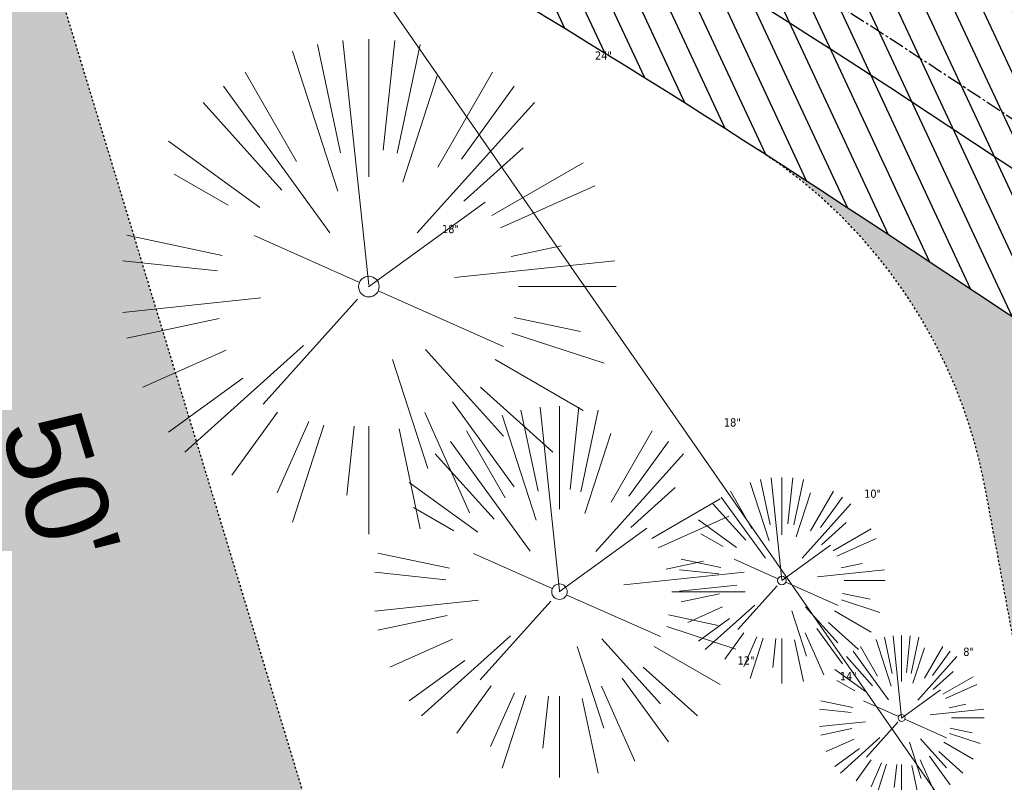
# Model space of a CAD drawing. Header units: feet. Extents: x 1133447 to 1140710, y 647622 to 649877.
# Tile 77 of 84: x 1134967 to 1135015, y 649191 to 649228. Entities that reach past the tile are written whole.
import ezdxf
from ezdxf.lldxf.tags import DXFTag

# ---------------------------------------------------------------- set-up
doc = ezdxf.new("R2010")
doc.units = ezdxf.units.FT
doc.header["$MEASUREMENT"] = 0
doc.linetypes.add('CENTER2', pattern=[1.125, 0.75, -0.125, 0.125, -0.125])
doc.linetypes.add('RAD', pattern=[0.13, 0.08, -0.05])
for name, color, linetype in [('C-CAMPSITE-PADS', 6, 'Continuous'), ('C-PRKG-ASPH', 8, 'Continuous'), ('C-PRKG-GRVL', 8, 'Continuous'), ('C-ROAD-ASPHALT', 1, 'Continuous'), ('C-ROAD-CNTR', 1, 'CENTER2'), ('C-ROAD-GRVL', 1, 'RAD'), ('C-UTIL-WATER-MEP', 7, 'WATER (.5x)'), ('G-XREF', 7, 'Continuous')]:
    doc.layers.add(name, color=color, linetype=linetype)
for name, color, linetype, lineweight in [('V-SITE-VEGE', 8, 'Continuous', 18), ('V-SITE-VEGE-TEXT', 8, 'Continuous', 18), ('V-UTIL-WATR-LINE', 8, 'WATER', 15)]:
    doc.layers.add(name, color=color, linetype=linetype, lineweight=lineweight)
doc.styles.add('Arial', font='arial.ttf')
doc.styles.add('SEI-Dim & Leader', font='tahoma.ttf')
doc.styles.get("Standard").update_dxf_attribs({"font": 'arial.ttf'})
tags = doc.linetypes.add('WATER', pattern='A,1.5,-0.2,["W",Standard,S=0.08,R=0,X=-0.1,Y=-0.04],-0.05', length=1.75).pattern_tags.tags
tags[6] = DXFTag(74, 10)
tags = doc.linetypes.add('WATER (.5x)', pattern='A,0.75,-0.2,["W",Standard,S=0.08,R=0,X=-0.1,Y=-0.04],-0.05', length=1).pattern_tags.tags
tags[6] = DXFTag(74, 10)
pattern_1 = [(37.50000000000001, (0, 0), (-0.06299335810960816, 1.926823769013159), [0, -1.52, 0, -1.7, 0, -1.625]), (7.499999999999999, (0, 0), (1.769776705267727, 2.82214606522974), [0, -0.82, 0, -1.37, 0, -0.525]), (327.5, (-1.23, 0), (3.114141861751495, 0.005659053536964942), [0, -0.5, 0, -1.8, 0, -2.35]), (317.5, (-1.23, 0), (3.006126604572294, 0.8776755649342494), [0, -0.25, 0, -1.18, 0, -1.35])]

# ---------------------------------------------------------------- blocks, each defined once
blk = doc.blocks.new('V-SITE-VEGE-Coniferious Tree 2')
at = {"color": 0, "linetype": 'ByBlock'}
for p, q in [((-3.601054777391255e-05, 0.2219193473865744), (-3.601054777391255e-05, 0.5000060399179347)), ((-0.0574950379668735, 0.2703678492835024), (-0.1039851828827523, 0.4890788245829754)), ((-0.0003172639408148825, 0.0025937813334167), (-0.05229705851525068, 0.4972664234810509)), ((0.02890183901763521, 0.2753366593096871), (0.05222503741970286, 0.4972664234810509)), ((0.0571938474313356, 0.2692740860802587), (0.1039131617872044, 0.4890788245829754)), ((-0.06264093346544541, 0.1926377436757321), (-0.1545378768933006, 0.4755369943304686)), ((-0.1460065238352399, 0.2528363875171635), (-0.2500390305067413, 0.4330260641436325)), ((0.06850648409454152, 0.2109817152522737), (0.1382469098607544, 0.425630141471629)), ((0.139142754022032, 0.2410654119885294), (0.2499670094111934, 0.4330260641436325)), ((-0.07913071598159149, 0.1088658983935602), (-0.2939353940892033, 0.4045257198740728)), ((0.1868724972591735, 0.2572635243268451), (0.2938633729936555, 0.4045257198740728)), ((-0.1756943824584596, 0.1950752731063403), (-0.3346129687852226, 0.3715878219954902)), ((0.09777767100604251, 0.108636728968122), (0.3345409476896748, 0.3715878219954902)), ((-0.2201011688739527, 0.1598873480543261), (-0.4045617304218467, 0.2938993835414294)), ((0.1919663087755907, 0.1728666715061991), (0.3115823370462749, 0.2805763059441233)), ((0.2487690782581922, 0.143647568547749), (0.4329900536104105, 0.2500030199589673)), ((-0.2844040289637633, 0.1641894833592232), (-0.393144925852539, 0.2269610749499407)), ((0.2658942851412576, 0.1183972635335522), (0.4567507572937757, 0.2033670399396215)), ((-0.0009318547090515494, -0.0006770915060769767), (0.2349564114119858, 0.1707208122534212)), ((-0.2961437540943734, 0.06292784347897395), (-0.4891148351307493, 0.1039491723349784)), ((-0.01992166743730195, 0.008854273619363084), (-0.2318825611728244, 0.1032199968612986)), ((0.2872695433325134, 0.06106323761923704), (0.3884790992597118, 0.08257391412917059)), ((-0.3060292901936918, 0.03215663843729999), (-0.4973024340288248, 0.05226104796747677)), ((0.173080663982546, 0.01818771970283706), (0.497230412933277, 0.05226104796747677)), ((0.3024988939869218, 0), (0.4999700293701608, 0)), ((0.01849546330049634, -0.008260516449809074), (0.2719985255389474, -0.1211160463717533)), ((-0.2182782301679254, -0.02292736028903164), (-0.4973024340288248, -0.05226104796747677)), ((-0.02300503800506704, -0.02554197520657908), (-0.2137781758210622, -0.2373882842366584)), ((-0.302185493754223, -0.0642195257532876), (-0.4891148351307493, -0.1039491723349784)), ((0.2936342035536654, -0.06241742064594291), (0.4274066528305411, -0.09084484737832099)), ((0.2891445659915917, -0.09395946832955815), (0.4755009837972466, -0.1545018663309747)), ((-0.1320480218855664, -0.1188660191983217), (-0.3716238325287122, -0.3345769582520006)), ((-0.2881436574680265, -0.1282723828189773), (-0.4568227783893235, -0.2033670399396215)), ((0.1143820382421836, -0.1271057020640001), (0.2718110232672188, -0.301920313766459)), ((0.04781873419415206, -0.1473038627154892), (0.1192466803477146, -0.3671294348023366)), ((0.2555295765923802, -0.1475434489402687), (0.4329900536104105, -0.2500030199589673)), ((-0.254528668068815, -0.1848980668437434), (-0.4045617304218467, -0.2938993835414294)), ((0.2253521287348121, -0.2029399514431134), (0.3715518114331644, -0.3345769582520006)), ((0.1688618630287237, -0.2324611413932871), (0.2938633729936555, -0.4045257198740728)), ((-0.1842986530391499, -0.2536176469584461), (-0.2766747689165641, -0.3807650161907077)), ((0.1131111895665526, -0.2541280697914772), (0.2033310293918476, -0.4567867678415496)), ((-0.1213812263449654, -0.2725449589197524), (-0.1855903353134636, -0.4167758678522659)), ((-0.09098502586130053, -0.2799408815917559), (-0.1545378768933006, -0.4755369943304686)), ((-0.02966136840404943, -0.2817638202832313), (-0.04434904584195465, -0.4216092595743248)), ((-3.601054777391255e-05, -0.2817638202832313), (-3.601054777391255e-05, -0.5000060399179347)), ((0.06104806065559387, -0.2873055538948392), (0.1039131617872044, -0.4890788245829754))]:
    blk.add_line(p, q, dxfattribs=at)
blk.add_circle((-3.601054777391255e-05, 0), 0.02083358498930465)
blk = doc.blocks.new('C_XBASE-PACTOLA_02403811')
at = {"layer": 'V-UTIL-WATR-LINE', "flags": 128}
blk.add_lwpolyline([(1134946.432, 649283.888), (1135074.541151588, 649099.5990538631), (1135109.755, 649053.73), (1135113.62, 649049.674), (1135081.394236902, 648993.5410676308), (1135100.461075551, 648963.8033200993), (1135008.674239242, 648766.4398010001)], dxfattribs=at)
at = {"layer": 'V-SITE-VEGE', "rotation": 8.537736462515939e-07}
for p, xscale, yscale, zscale in [((1134983.934, 649214.889), 23.99971008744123, 23.99971008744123, 23.99971008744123), ((1135009.771, 649193.977), 7.99990336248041, 7.99990336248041, 7.99990336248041)]:
    blk.add_blockref('V-SITE-VEGE-Coniferious Tree 2', p, dxfattribs=dict(at, xscale=xscale, yscale=yscale, zscale=zscale))
at = {"layer": 'V-SITE-VEGE'}
for p, xscale, yscale, zscale in [((1134993.177, 649200.098), 17.99978256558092, 17.99978256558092, 17.99978256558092), ((1135003.966, 649200.641), 9.999879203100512, 9.999879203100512, 9.999879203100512)]:
    blk.add_blockref('V-SITE-VEGE-Coniferious Tree 2', p, dxfattribs=dict(at, xscale=xscale, yscale=yscale, zscale=zscale))
at = {"layer": 'V-SITE-VEGE-TEXT', "char_height": 0.4, "attachment_point": 7, "style": 'SEI-Dim & Leader'}
for s, insert in [('24"', (1134994.901125, 649225.889)), ('18"', (1134987.48534375, 649217.472)), ('18"', (1135001.15234375, 649208.098)), ('10"', (1135007.952302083, 649204.641)), ('8"', (1135012.760041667, 649196.977)), ('12"', (1135001.8165625, 649196.56)), ('14"', (1135006.774822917, 649195.802))]:
    blk.add_mtext(s, dxfattribs=dict(at, insert=insert))
blk = doc.blocks.new('C_PBASE-PACTOLA_02403811')
at = {"layer": 'C-ROAD-ASPHALT'}
blk.add_lwpolyline([(1134609.502741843, 649004.1715281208, -0.08481675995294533), (1134717.918854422, 649151.0643979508), (1134791.743864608, 649222.0439889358, -0.04164346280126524), (1134816.518779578, 649242.1816391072), (1134837.543218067, 649256.5428028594, -0.2654684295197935), (1134923.566161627, 649263.4658695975), (1134945.862647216, 649253.0055803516, -0.03670103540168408), (1135008.742528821, 649217.6654234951), (1135070.901654, 649176.4593855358, -0.3025232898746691), (1135097.532652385, 649113.0929439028), (1135091.831089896, 649083.3959326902, -0.0492726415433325), (1135086.690765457, 649066.0532714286), (1135029.43531187, 648925.4119419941, -0.009218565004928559), (1135022.286728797, 648908.7392420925), (1134970.105907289, 648792.9779079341, 0.09466954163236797), (1134957.786175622, 648834.7349342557), (1134921.92741579, 648904.3472810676, 0.300313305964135), (1134722.086161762, 649016.5601342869), (1134632.500993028, 649010.1122188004, 0.09071439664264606)], format="xyb", close=True, dxfattribs=at)
at = {"layer": 'C-ROAD-CNTR', "flags": 128}
blk.add_lwpolyline([(1134682.815781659, 648422.2458494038), (1134669.21986276, 648425.8462855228, -0.1774687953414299), (1134620.150062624, 648460.1534391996), (1134616.502637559, 648465.3792168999, -0.1042089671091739), (1134576.197064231, 648560.2628234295), (1134558.554057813, 648650.0509356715, -0.01381007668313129), (1134553.979962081, 648677.2843639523), (1134544.902369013, 648742.2703875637, -0.09433329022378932), (1134550.434197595, 648854.3354307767), (1134558.997505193, 648889.7214101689, -0.1428635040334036), (1134712.374228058, 649156.8312964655), (1134786.199238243, 649227.8108874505, -0.04164346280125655), (1134812.006441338, 649248.7876063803), (1134833.030879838, 649263.1487701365, -0.2654684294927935), (1134926.96397912, 649270.7084407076), (1134949.260464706, 649260.2481514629, -0.03670103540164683), (1135013.162783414, 649224.3333579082), (1135075.321908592, 649183.1273199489, -0.3025232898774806), (1135105.389164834, 649111.5845632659), (1135099.687602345, 649081.8875520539, -0.04927264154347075), (1135094.100293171, 649063.036833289), (1135036.844839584, 648922.3955038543, -0.009218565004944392), (1135029.58001939, 648905.4517031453), (1134962.363987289, 648756.3352782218, -0.01915469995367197), (1134945.301367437, 648722.0511597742), (1134909.791676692, 648657.06607992, -0.111236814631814), (1134866.238656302, 648607.5744966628), (1134762.181369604, 648532.0907847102, 0.3229446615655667), (1134716.395894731, 648393.2215671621), (1134719.721086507, 648382.7059234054, -0.1714240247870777), (1134715.287797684, 648249.5554414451), (1134707.163513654, 648228.7837741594, -0.02272318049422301), (1134688.713657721, 648187.2766264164, 0.05045028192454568), (1134653.344169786, 648094.1277041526)], format="xyb", dxfattribs=at)
at = {"layer": 'C-ROAD-GRVL', "flags": 128}
blk.add_lwpolyline([(1134982.081430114, 649185.9651927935), (1134967.326151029, 649234.5224761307)], dxfattribs=at)
blk.add_lwpolyline([(1135024.242800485, 649149.0482987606), (1135013.829255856, 649205.1004330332, 0.2069378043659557), (1135002.759101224, 649221.5696725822)], format="xyb", dxfattribs=at)
at = {"layer": 'C-UTIL-WATER-MEP', "flags": 128}
blk.add_lwpolyline([(1134713.292159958, 648416.2441137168), (1134669.731849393, 648427.7796426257, -0.1774687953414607), (1134621.79009064, 648461.2981261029), (1134618.142665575, 648466.5239038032, -0.1042089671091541), (1134578.159536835, 648560.6484414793), (1134560.516530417, 648650.4365537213, -0.01381007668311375), (1134555.960731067, 648677.5610482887), (1134546.883138, 648742.5470719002, -0.09433329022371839), (1134552.378087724, 648853.8650148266), (1134560.941395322, 648889.2509942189, -0.1428635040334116), (1134713.760384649, 649155.3895718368), (1134787.585394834, 649226.3691628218, -0.04164346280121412), (1134813.134525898, 649247.1361145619), (1134834.158964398, 649261.4972783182, -0.2654684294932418), (1134926.114524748, 649268.8977979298), (1134948.411010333, 649258.437508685, -0.03670103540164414), (1135012.057719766, 649222.6663743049), (1135074.216844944, 649181.4603363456, -0.302523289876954), (1135103.425036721, 649111.961658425), (1135097.723474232, 649082.264647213, -0.04927264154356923), (1135092.247911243, 649063.7909428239), (1135034.992457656, 648923.1496133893, -0.009218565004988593), (1135027.756696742, 648906.273587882), (1134960.540664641, 648757.1571629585, -0.01915469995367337), (1134943.546295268, 648723.0101809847), (1134908.036604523, 648658.0251011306, -0.1112368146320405), (1134865.064291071, 648609.1934056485), (1134761.007004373, 648533.7096936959, 0.1574684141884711), (1134714.965670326, 648470.6755079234, 0.1574684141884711)], format="xyb", dxfattribs=at)
at = {"layer": 'C-CAMPSITE-PADS', "insert": (1134969.859957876, 649209.2096881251), "char_height": 4, "attachment_point": 1, "rotation": 286.85888291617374, "style": 'Arial'}
blk.add_mtext_dynamic_manual_height_columns("50'", width=0.889023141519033, gutter_width=1, heights=[0], dxfattribs=at)
blk = doc.blocks.new('C_PHTCH-PACTOLA_02403811')
at = {"layer": 'C-PRKG-ASPH'}
h = blk.add_hatch(dxfattribs=at)
h.set_pattern_fill('ANSI31', color=256, scale=10, angle=70)
h.set_pattern_definition([(115, (0, 0), (-1.132884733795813, -0.5282728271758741), [])])
edge = h.paths.add_edge_path(flags=16)
edge.add_arc((1135093.567290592, 648760.3570235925), 541.9999999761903, 143.5703577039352, 153.2664360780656, ccw=False)
edge.add_arc((1135093.567290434, 648760.3570237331), 541.9999997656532, 133.8742793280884, 143.5703577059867, ccw=False)
edge.add_line((1134717.918854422, 649151.0643979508), (1134791.743864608, 649222.0439889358))
edge.add_arc((1134924.814897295, 649083.6384245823), 191.9999999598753, 124.33581191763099, 133.8742793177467, ccw=False)
edge.add_line((1134816.518779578, 649242.1816391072), (1134837.543218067, 649256.5428028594))
edge.add_arc((1134886.614896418, 649184.7029087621), 87.00000000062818, 64.86660358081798, 124.33581191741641, ccw=False)
edge.add_line((1134923.566161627, 649263.4658695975), (1134945.862647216, 649253.0055803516))
edge.add_arc((1134736.896871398, 648807.5874571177), 491.9999999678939, 56.45911934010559, 64.86660355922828, ccw=False)
edge.add_line((1135008.742528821, 649217.6654234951), (1135070.901654, 649176.4593855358))
edge.add_arc((1135036.644680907, 649124.7828938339), 62.00000000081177, -10.868034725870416, 56.45911933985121, ccw=False)
edge.add_line((1135097.532652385, 649113.0929439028), (1135091.831089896, 649083.3959326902))
edge.add_arc((1135001.481196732, 649100.7423100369), 92.00000001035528, 337.8486329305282, 349.13196525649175, ccw=False)
edge.add_line((1135086.690765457, 649066.0532714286), (1135029.43531187, 648925.4119419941))
edge.add_arc((1134573.749357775, 649110.9228871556), 491.9999995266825, 335.73595333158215, 337.84863296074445, ccw=False)
edge.add_line((1135022.286728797, 648908.7392420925), (1134970.105907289, 648792.9779079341))
edge.add_line((1134970.105907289, 648792.9779079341), (1134955.070696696, 648759.622817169))
edge.add_arc((1134506.533324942, 648961.8064625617), 492.0000003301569, 331.3465562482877, 335.7359533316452, ccw=False)
edge.add_line((1134938.281078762, 648725.8872446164), (1134902.771388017, 648660.9021647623))
edge.add_arc((1134778.161263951, 648728.9926705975), 142.0000000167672, 305.95733191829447, 331.34655630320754, ccw=False)
edge.add_line((1134861.541195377, 648614.0501326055), (1134757.483908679, 648538.5664206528))
edge.add_arc((1134835.579196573, 648430.9089730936), 133.0000000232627, 125.9573319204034, 166.4171722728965)
edge.add_arc((1134672.277915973, 648470.363906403), 35.00000000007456, 244.10855969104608, 346.41717227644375, ccw=False)
edge.add_arc((1134691.461854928, 648509.9128519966), 78.95614352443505, 214.9055155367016, 244.1168481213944, ccw=False)
edge.add_line((1134626.710174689, 648464.732186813), (1134623.062749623, 648469.9579645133))
edge.add_arc((1134821.506139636, 648608.4650796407), 241.9999999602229, 191.1167612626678, 214.9138039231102, ccw=False)
edge.add_line((1134584.046954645, 648561.8052956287), (1134566.403948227, 648651.5934078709))
edge.add_arc((1135049.172208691, 648746.4554480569), 491.9999999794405, 187.9519260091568, 191.1167612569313, ccw=False)
edge.add_line((1134561.903038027, 648678.391101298), (1134552.825444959, 648743.3771249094))
edge.add_arc((1134842.017716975, 648783.7730382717), 292.0000000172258, 166.3961174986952, 187.9519260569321, ccw=False)
edge.add_line((1134558.209758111, 648852.4537669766), (1134566.77306571, 648887.8397463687))
edge.add_arc((1135093.567290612, 648760.357023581), 542.0000000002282, 158.0478401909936, 166.396117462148, ccw=False)
edge.add_arc((1135093.567290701, 648760.357023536), 542.0000000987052, 153.2664360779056, 158.0478401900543, ccw=False)
edge = h.paths.add_edge_path()
edge.add_line((1134664.934415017, 648091.0186503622), (1134641.753924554, 648097.236757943))
edge.add_arc((1135131.441785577, 647965.8792352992), 506.9999999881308, 154.1154939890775, 164.9840567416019, ccw=False)
edge.add_arc((1135131.44177555, 647965.8792402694), 506.9999887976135, 153.4314984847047, 154.115493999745, ccw=False)
edge.add_arc((1134241.513528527, 648410.9103548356), 488.0000000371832, 333.4314984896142, 338.6383717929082)
edge.add_line((1134695.987914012, 648233.1548120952), (1134704.112198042, 648253.9264793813))
edge.add_arc((1134529.027803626, 648322.4060737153), 188.0000000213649, 338.6383717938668, 377.1954705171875)
edge.add_arc((1134651.306425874, 648360.2470375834), 60.00000000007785, 17.1954705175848, 74.97265706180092)
edge.add_line((1134666.863224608, 648418.1951696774), (1134661.500576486, 648419.8056636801))
edge.add_arc((1134691.489318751, 648509.9450223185), 94.99699278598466, 223.9418846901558, 251.5980721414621, ccw=False)
edge.add_arc((1134691.535842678, 648509.9839590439), 95.05751145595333, 214.9165962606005, 223.9393241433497, ccw=False)
edge.add_line((1134613.590003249, 648455.5746160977), (1134609.942525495, 648460.8004692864))
edge.add_arc((1134821.506139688, 648608.4650796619), 258.0000000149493, 191.1167612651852, 214.9138039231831, ccw=False)
edge.add_line((1134568.347173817, 648558.7203512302), (1134550.704167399, 648648.5084634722))
edge.add_arc((1135049.172208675, 648746.4554480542), 507.9999999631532, 187.9519260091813, 191.1167612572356, ccw=False)
edge.add_line((1134546.056886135, 648676.177626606), (1134536.979293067, 648741.163650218))
edge.add_arc((1134842.01771694, 648783.7730382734), 307.9999999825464, 166.3961174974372, 187.9519260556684, ccw=False)
edge.add_line((1134542.658637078, 648856.2170945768), (1134551.221944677, 648891.6030739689))
edge.add_arc((1135093.567290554, 648760.3570237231), 557.9999999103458, 163.9213237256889, 166.3961174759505, ccw=False)
edge.add_arc((1134538.177323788, 648920.4382053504), 19.99999999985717, 343.9213237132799, 402.7699397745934)
edge.add_line((1134552.859048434, 648934.0193305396), (1134533.446357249, 648955.005204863))
edge.add_arc((1135093.567290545, 648760.3570234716), 592.9783928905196, 146.0187423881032, 160.8370986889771, ccw=False)
edge.add_line((1134601.857481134, 649091.7855040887), (1134616.582948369, 649064.0343807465))
edge.add_arc((1134620.999668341, 649066.3780071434), 5.000000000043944, 207.9515834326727, 327.0740857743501)
edge.add_arc((1135093.567290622, 648760.3570235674), 558.0000000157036, 133.8742793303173, 147.0740857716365, ccw=False)
edge.add_line((1134706.829601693, 649162.5981949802), (1134780.654611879, 649233.5777859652))
edge.add_arc((1134924.814897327, 649083.6384245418), 208.0000000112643, 124.3358119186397, 133.8742793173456, ccw=False)
edge.add_line((1134807.494103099, 649255.3935736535), (1134828.518541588, 649269.7547374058))
edge.add_arc((1134886.614896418, 649184.7029087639), 102.9999999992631, 64.86660357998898, 124.33581191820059, ccw=False)
edge.add_line((1134930.361796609, 649277.9510118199), (1134952.658282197, 649267.4907225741))
edge.add_arc((1134736.896871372, 648807.5874570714), 508.0000000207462, 56.4591193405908, 64.86660355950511, ccw=False)
edge.add_line((1135017.583038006, 649231.0012923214), (1135079.742163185, 649189.7952543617))
edge.add_arc((1135036.644680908, 649124.782893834), 77.99999999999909, -10.868034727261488, 56.45911934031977, ccw=False)
edge.add_line((1135113.245677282, 649110.0761826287), (1135107.544114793, 649080.3791714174))
edge.add_arc((1135001.481196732, 649100.7423100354), 108.0000000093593, 337.84863293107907, 349.131965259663, ccw=False)
edge.add_line((1135101.509820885, 649060.0203951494), (1135044.254367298, 648919.3790657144))
edge.add_arc((1134573.749357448, 649110.9228872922), 507.9999998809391, 335.7359533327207, 337.84863295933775, ccw=False)
edge.add_line((1135036.873309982, 648902.1641641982), (1134969.657277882, 648753.0477392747))
edge.add_arc((1134506.53332524, 648961.8064624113), 507.9999999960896, 331.346556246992, 335.73595333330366, ccw=False)
edge.add_line((1134952.321656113, 648718.215074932), (1134916.811965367, 648653.2299950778))
edge.add_arc((1134778.161263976, 648728.9926705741), 157.9999999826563, 305.9573319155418, 331.3465563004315, ccw=False)
edge.add_line((1134870.936117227, 648601.0988607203), (1134766.878830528, 648525.6151487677))
edge.add_arc((1134835.579196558, 648430.9089731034), 117.0000000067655, 125.9573319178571, 162.264860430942)
edge.add_arc((1134752.713885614, 648457.4106757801), 29.99999999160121, 162.264860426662, 196.8024120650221)
edge.add_arc((1134835.579196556, 648430.9089731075), 113.0000000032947, 170.9217318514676, 197.5476736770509)
edge.add_line((1134727.837491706, 648396.8395581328), (1134731.162683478, 648386.3239143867))
edge.add_arc((1134529.027802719, 648322.4060734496), 212.0000009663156, 11.340079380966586, 17.54767372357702, ccw=False)
edge.add_arc((1134529.055568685, 648322.403813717), 211.9732215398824, -20.64909134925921, 11.342153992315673, ccw=False)
edge.add_arc((1134759.869013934, 648235.3149369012), 34.72371615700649, 159.1871917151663, 239.4135572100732)
edge.add_line((1134742.200276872, 648205.422593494), (1134709.513, 648185.696))
edge.add_line((1134709.513, 648185.696), (1134698.996135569, 648181.0065459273))
edge.add_arc((1135131.441785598, 647965.8792352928), 483.0000000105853, 153.5511843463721, 164.9840567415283)
at = {"layer": 'C-PRKG-GRVL'}
h = blk.add_hatch(dxfattribs=at)
h.set_pattern_fill('AR-SAND', color=256)
h.set_pattern_definition(pattern_1)
edge = h.paths.add_edge_path()
edge.add_line((1135030.646593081, 649222.341303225), (1135024.853081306, 649242.9656757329))
edge.add_line((1135024.853081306, 649242.9656757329), (1134990.669128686, 649263.7372279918))
edge.add_line((1134990.669128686, 649263.7372279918), (1134969.318472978, 649259.2999753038))
edge.add_arc((1134736.896871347, 648807.5874570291), 508.0000000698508, 56.459119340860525, 62.77262409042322, ccw=False)
edge.add_line((1135017.583038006, 649231.0012923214), (1135030.646593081, 649222.341303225))
h = blk.add_hatch(dxfattribs=at)
h.set_pattern_fill('AR-SAND', color=256)
h.set_pattern_definition(pattern_1)
edge = h.paths.add_edge_path()
edge.add_line((1134948.075142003, 649242.8437104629), (1134967.354120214, 649179.3996507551))
edge.add_line((1134967.354120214, 649179.3996507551), (1134982.662922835, 649184.0515925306))
edge.add_line((1134982.662922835, 649184.0515925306), (1134967.326151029, 649234.5224761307))
edge.add_arc((1134971.153351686, 649235.6854615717), 3.999999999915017, 61.3123923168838, 196.9026447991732, ccw=False)
edge.add_arc((1134736.896868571, 648807.5874513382), 492.0000064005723, 61.31239235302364, 64.86660354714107)
edge.add_line((1134945.862647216, 649253.0055803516), (1134934.773317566, 649258.2080861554))
edge.add_arc((1134924.15513791, 649235.5750514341), 24.99999999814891, 16.902644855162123, 64.86660358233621, ccw=False)
h = blk.add_hatch(dxfattribs=at)
h.set_pattern_fill('AR-SAND', color=256)
h.set_pattern_definition(pattern_1)
edge = h.paths.add_edge_path()
edge.add_line((1135013.829255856, 649205.1004330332), (1135024.242800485, 649149.0482987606))
edge.add_line((1135024.242800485, 649149.0482987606), (1135039.973625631, 649151.9708217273))
edge.add_line((1135039.973625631, 649151.9708217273), (1135032.165009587, 649194.0016200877))
edge.add_arc((1135036.097715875, 649194.7322508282), 4.000000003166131, 56.45911944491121, 190.5246008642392, ccw=False)
edge.add_line((1135038.307843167, 649198.0662180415), (1135008.742528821, 649217.6654234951))
edge.add_arc((1134736.896871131, 648807.5874567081), 492.000000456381, 56.45911934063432, 57.2911438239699)
edge.add_arc((1134989.249841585, 649200.5339909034), 24.99999999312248, 10.524600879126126, 57.29114383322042, ccw=False)

msp = doc.modelspace()

# ---------------------------------------------------------------- block references
at = {"layer": 'G-XREF'}
msp.add_blockref('C_XBASE-PACTOLA_02403811', (0, 0), dxfattribs=at)

# ---------------------------------------------------------------- next in the draw order: block references
for name in ['C_PBASE-PACTOLA_02403811', 'C_PHTCH-PACTOLA_02403811']:
    msp.add_blockref(name, (0, 0), dxfattribs=at)

doc.saveas('drawing.dxf')
